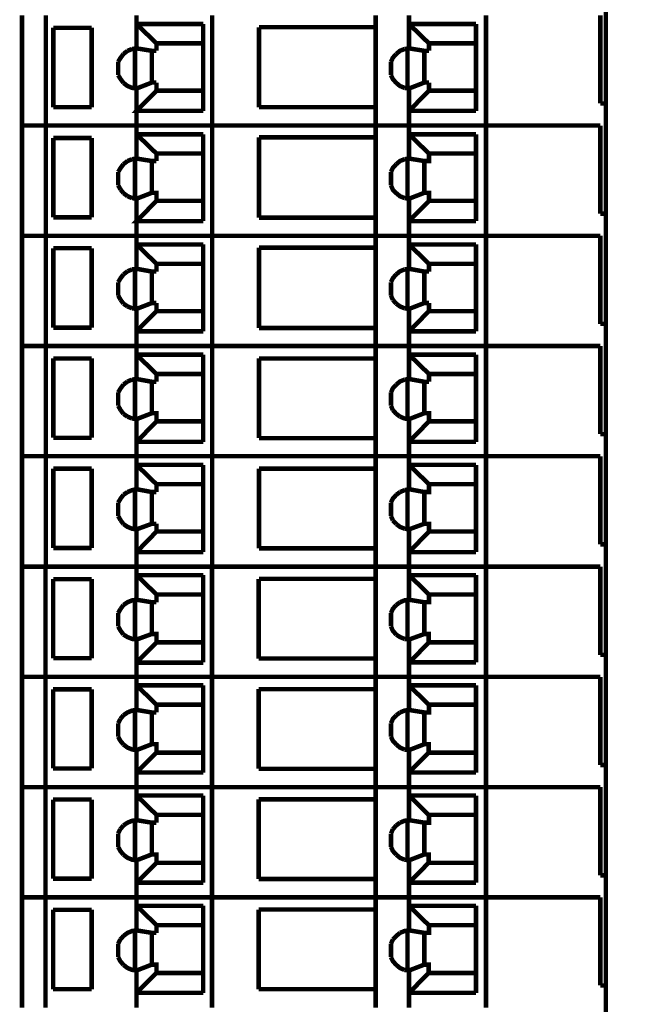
# Model space of a CAD drawing. Header units: inches. Extents: x 28.1 to 50.1, y 24.9 to 41.9.
# Tile 19 of 23: x 41.5 to 42.7, y 33.5 to 35.3. Entities that reach past the tile are written whole.
import ezdxf

# ---------------------------------------------------------------- set-up
doc = ezdxf.new("R2010")
doc.units = ezdxf.units.IN
doc.header["$LTSCALE"] = 1.87
doc.header["$MEASUREMENT"] = 0
doc.header["$PDMODE"] = 3
doc.header["$PDSIZE"] = 0.3125
doc.layers.get('0').update_dxf_attribs({"linetype": 'CONTINUOUS'})
doc.layers.get('Defpoints').update_dxf_attribs({"linetype": 'CONTINUOUS'})
doc.styles.add('SIMPLEX', font='SIMPLEX')
doc.dimstyles.new('DIMSTYLE_1$0', dxfattribs={"dimtxt": 0.125, "dimasz": 0.18, "dimexe": 0.18, "dimexo": 0.0625, "dimgap": 0.09, "dimtad": 0, "dimtih": 1, "dimtoh": 1, "dimzin": 4, "dimdsep": 46, "dimtxsty": 'SIMPLEX', "dimblk": '_FILLED', "dimcen": 0.09, "dimadec": 0, "dimazin": 0, "dimtp": 0.005, "dimtm": 0.005, "dimtfac": 1, "dimtofl": 0, "dimtmove": 0, "dimatfit": 3, "dimldrblk": '_FILLED', "dimfxl": 1, "dimtolj": 1, "dimtzin": 4, "dimarcsym": 0})

# ---------------------------------------------------------------- blocks, each defined once
blk = doc.blocks.new('_FILLED')
at = {"color": 0, "linetype": 'ByBlock'}
blk.add_solid([(0, 0), (-1, 0.17361), (-1, -0.17361)], dxfattribs=at)
blk = doc.blocks.new('*D7')
at = {"color": 0, "lineweight": -2, "transparency": 16777216}
for p, q in [((41.5371, 36.2134), (41.5371, 37.2791)), ((43.5371, 35.0018), (43.5371, 37.2791)), ((41.7171, 37.0991), (42.2566, 37.0991)), ((43.3571, 37.0991), (42.8176, 37.0991))]:
    blk.add_line(p, q, dxfattribs=at)
at = {"layer": 'Defpoints', "color": 0, "transparency": 16777216}
for p in [(41.5371, 37.0991), (41.5371, 36.1509), (43.5371, 34.9393)]:
    blk.add_point(p, dxfattribs=at)
at = {"color": 0, "lineweight": -2, "transparency": 16777216, "xscale": 0.18, "yscale": 0.18, "zscale": 0.18, "rotation": 180}
blk.add_blockref('_FILLED', (41.5371, 37.0991), dxfattribs=at)
at = {"color": 0, "lineweight": -2, "transparency": 16777216, "xscale": 0.18, "yscale": 0.18, "zscale": 0.18}
blk.add_blockref('_FILLED', (43.5371, 37.0991), dxfattribs=at)
at = {"color": 0, "transparency": 16777216, "insert": (42.5371, 37.0991), "char_height": 0.125, "attachment_point": 5, "style": 'SIMPLEX'}
blk.add_mtext('\\A1;2.00', dxfattribs=at)

msp = doc.modelspace()

# ---------------------------------------------------------------- linework, layer by layer
at = {"const_width": 0.00806}
for points in [[(42.5869, 32.3793), (42.5869, 36.1078)], [(42.5869, 33.0059), (42.5869, 35.4818)], [(41.5371, 35.3144), (41.5371, 35.1162)], [(41.5802, 35.1162), (41.5802, 35.3144)], [(41.7432, 35.255), (41.7432, 35.3144)], [(41.8792, 35.1162), (41.8792, 35.3144)], [(42.1732, 35.1162), (42.1732, 35.3144)], [(42.2331, 35.255), (42.2331, 35.3144)], [(42.3714, 35.1162), (42.3714, 35.3144)], [(42.5769, 35.1559), (42.5769, 35.3144)], [(41.5936, 35.1492), (41.5936, 35.292)], [(41.5936, 35.292), (41.6625, 35.292)], [(41.6625, 35.1492), (41.6625, 35.292)], [(41.7432, 35.2987), (41.863, 35.2987)], [(41.7432, 35.2987), (41.779, 35.264)], [(41.863, 35.1425), (41.863, 35.2987)], [(41.9632, 35.1492), (41.9632, 35.2931)], [(41.9632, 35.2931), (42.1732, 35.2931)], [(42.2331, 35.2987), (42.3534, 35.2987)], [(42.2331, 35.2987), (42.2689, 35.264)], [(42.3534, 35.1425), (42.3534, 35.2987)], [(41.7353, 35.2539), (41.7269, 35.2506)], [(41.7432, 35.255), (41.7353, 35.2539)], [(41.7404, 35.1828), (41.7404, 35.255)], [(41.779, 35.2506), (41.7706, 35.2506), (41.7432, 35.255)], [(41.779, 35.2506), (41.779, 35.264), (41.863, 35.264)], [(42.2252, 35.2539), (42.2168, 35.2506), (42.2101, 35.2449)], [(42.2605, 35.2506), (42.2331, 35.255), (42.2252, 35.2539)], [(42.2303, 35.1828), (42.2303, 35.255)], [(42.2689, 35.264), (42.3534, 35.264)], [(42.2689, 35.2506), (42.2689, 35.264)], [(41.7196, 35.2449), (41.7146, 35.2382), (41.7101, 35.2309)], [(41.7269, 35.2506), (41.7196, 35.2449)], [(41.7706, 35.1935), (41.7706, 35.2506)], [(42.2101, 35.2449), (42.204, 35.2382), (42.2006, 35.2309)], [(42.2605, 35.1935), (42.2605, 35.2506)], [(42.2605, 35.2506), (42.2689, 35.2506)], [(41.7101, 35.2069), (41.7101, 35.2309)], [(41.7404, 35.2069), (41.7404, 35.2309)], [(42.2006, 35.2069), (42.2006, 35.2309)], [(42.5869, 35.2209), (42.5869, 35.1162)], [(41.7101, 35.2069), (41.7146, 35.1996), (41.7196, 35.1929)], [(42.2006, 35.2069), (42.204, 35.1996), (42.2101, 35.1929)], [(41.7196, 35.1929), (41.7269, 35.1873), (41.7353, 35.1839), (41.7432, 35.1828)], [(41.7432, 35.1828), (41.7706, 35.1935)], [(41.7432, 35.1162), (41.7432, 35.1828)], [(41.779, 35.1935), (41.7706, 35.1935)], [(41.779, 35.1789), (41.779, 35.1935)], [(42.2101, 35.1929), (42.2168, 35.1873), (42.2252, 35.1839)], [(42.2252, 35.1839), (42.2331, 35.1828)], [(42.2331, 35.1828), (42.2605, 35.1935)], [(42.2331, 35.1828), (42.2331, 35.1162)], [(42.2605, 35.1935), (42.2689, 35.1935)], [(42.2689, 35.1935), (42.2689, 35.1789)], [(41.863, 35.1425), (41.7432, 35.1425), (41.779, 35.1789)], [(41.779, 35.1789), (41.863, 35.1789)], [(42.2331, 35.1425), (42.2689, 35.1789)], [(42.2689, 35.1789), (42.3534, 35.1789)], [(41.5936, 35.1492), (41.6625, 35.1492)], [(41.9632, 35.1492), (42.1732, 35.1492)], [(42.5769, 35.1559), (42.5869, 35.1559)], [(42.2331, 35.1425), (42.3534, 35.1425)], [(41.5371, 35.1162), (41.5371, 34.918)], [(41.5371, 35.1162), (42.5769, 35.1162)], [(41.5802, 34.918), (41.5802, 35.1162)], [(41.7432, 35.0568), (41.7432, 35.1162)], [(41.8792, 34.918), (41.8792, 35.1162)], [(42.1732, 34.918), (42.1732, 35.1162)], [(42.2331, 35.0568), (42.2331, 35.1162)], [(42.3714, 34.918), (42.3714, 35.1162)], [(42.5769, 34.9577), (42.5769, 35.1162)], [(41.5936, 34.951), (41.5936, 35.0938)], [(41.5936, 35.0938), (41.6625, 35.0938)], [(41.6625, 34.951), (41.6625, 35.0938)], [(41.7432, 35.1005), (41.863, 35.1005)], [(41.7432, 35.1005), (41.779, 35.0658)], [(41.863, 34.9443), (41.863, 35.1005)], [(41.9632, 34.9504), (41.9632, 35.0949)], [(41.9632, 35.0949), (42.1732, 35.0949)], [(42.2331, 35.1005), (42.3534, 35.1005)], [(42.2331, 35.1005), (42.2689, 35.0658)], [(42.3534, 34.9443), (42.3534, 35.1005)], [(41.7432, 35.0568), (41.7353, 35.0557)], [(41.7404, 34.9846), (41.7404, 35.0568)], [(41.7706, 35.0524), (41.7432, 35.0568)], [(41.779, 35.0524), (41.779, 35.0658)], [(41.779, 35.0658), (41.863, 35.0658)], [(42.2605, 35.0524), (42.2331, 35.0568), (42.2252, 35.0557)], [(42.2303, 34.9846), (42.2303, 35.0568)], [(42.2605, 35.0524), (42.2689, 35.0524), (42.2689, 35.0658)], [(42.2689, 35.0658), (42.3534, 35.0658)], [(41.7196, 35.0467), (41.7146, 35.04), (41.7101, 35.0327)], [(41.7269, 35.0524), (41.7196, 35.0467)], [(41.7353, 35.0557), (41.7269, 35.0524)], [(41.7706, 34.9952), (41.7706, 35.0524)], [(41.779, 35.0524), (41.7706, 35.0524)], [(42.2101, 35.0467), (42.204, 35.04), (42.2006, 35.0327)], [(42.2252, 35.0557), (42.2168, 35.0524), (42.2101, 35.0467)], [(42.2605, 34.9952), (42.2605, 35.0524)], [(41.7101, 35.0087), (41.7101, 35.0327)], [(41.7404, 35.0087), (41.7404, 35.0327)], [(42.2006, 35.0087), (42.2006, 35.0327)], [(42.5869, 35.0227), (42.5869, 34.918)], [(41.7101, 35.0087), (41.7146, 35.0008)], [(42.2006, 35.0087), (42.204, 35.0008), (42.2101, 34.9947), (42.2168, 34.9891), (42.2252, 34.9857)], [(41.7146, 35.0008), (41.7196, 34.9947)], [(41.7196, 34.9947), (41.7269, 34.9891)], [(41.7269, 34.9891), (41.7353, 34.9857)], [(41.7353, 34.9857), (41.7432, 34.9846)], [(41.7432, 34.9846), (41.7706, 34.9952)], [(41.779, 34.9807), (41.779, 34.9952), (41.7706, 34.9952)], [(42.2252, 34.9857), (42.2331, 34.9846)], [(42.2331, 34.9846), (42.2605, 34.9952)], [(42.2605, 34.9952), (42.2689, 34.9952), (42.2689, 34.9807)], [(41.863, 34.9443), (41.7432, 34.9443), (41.779, 34.9807)], [(41.7432, 34.918), (41.7432, 34.9846)], [(41.779, 34.9807), (41.863, 34.9807)], [(42.2331, 34.9846), (42.2331, 34.918)], [(42.2331, 34.9443), (42.2689, 34.9807)], [(42.2689, 34.9807), (42.3534, 34.9807)], [(41.5936, 34.951), (41.6625, 34.951)], [(41.9632, 34.9504), (42.1732, 34.9504)], [(42.5769, 34.9577), (42.5869, 34.9577)], [(42.2331, 34.9443), (42.3534, 34.9443)], [(41.5371, 34.918), (41.5371, 34.7198)], [(41.5371, 34.918), (42.5769, 34.918)], [(41.5802, 34.7198), (41.5802, 34.918)], [(41.7706, 34.8536), (41.7432, 34.8586), (41.7432, 34.918)], [(41.8792, 34.7198), (41.8792, 34.918)], [(42.1732, 34.7198), (42.1732, 34.918)], [(42.2331, 34.8586), (42.2331, 34.918)], [(42.3714, 34.7198), (42.3714, 34.918)], [(42.5769, 34.7595), (42.5769, 34.918)], [(41.7432, 34.9023), (41.863, 34.9023)], [(41.7432, 34.9023), (41.779, 34.8676)], [(41.863, 34.7461), (41.863, 34.9023)], [(42.2331, 34.9023), (42.3534, 34.9023)], [(42.2331, 34.9023), (42.2689, 34.8676)], [(42.3534, 34.7461), (42.3534, 34.9023)], [(41.5936, 34.7528), (41.5936, 34.8956)], [(41.5936, 34.8956), (41.6625, 34.8956)], [(41.6625, 34.7528), (41.6625, 34.8956)], [(41.9632, 34.7522), (41.9632, 34.8967)], [(41.9632, 34.8967), (42.1732, 34.8967)], [(41.779, 34.8536), (41.779, 34.8676)], [(41.779, 34.8676), (41.863, 34.8676)], [(42.2689, 34.8676), (42.3534, 34.8676)], [(42.2689, 34.8536), (42.2689, 34.8676)], [(41.7196, 34.8485), (41.7146, 34.8418), (41.7101, 34.8345)], [(41.7269, 34.8541), (41.7196, 34.8485)], [(41.7353, 34.8575), (41.7269, 34.8541)], [(41.7432, 34.8586), (41.7353, 34.8575)], [(41.7404, 34.7864), (41.7404, 34.8581)], [(41.7706, 34.797), (41.7706, 34.8536)], [(41.779, 34.8536), (41.7706, 34.8536)], [(42.2101, 34.8485), (42.204, 34.8418), (42.2006, 34.8345)], [(42.2252, 34.8575), (42.2168, 34.8541), (42.2101, 34.8485)], [(42.2331, 34.8586), (42.2252, 34.8575)], [(42.2303, 34.7864), (42.2303, 34.8581)], [(42.2605, 34.8536), (42.2331, 34.8586)], [(42.2605, 34.797), (42.2605, 34.8536)], [(42.2605, 34.8536), (42.2689, 34.8536)], [(41.7101, 34.8105), (41.7101, 34.8345)], [(41.7404, 34.8105), (41.7404, 34.8345)], [(42.2006, 34.8105), (42.2006, 34.8345)], [(41.7101, 34.8105), (41.7146, 34.8026)], [(42.2006, 34.8105), (42.204, 34.8026)], [(42.5869, 34.8245), (42.5869, 34.7198)], [(41.7146, 34.8026), (41.7196, 34.7959)], [(41.7196, 34.7959), (41.7269, 34.7909)], [(41.7432, 34.7864), (41.7706, 34.797)], [(41.779, 34.797), (41.7706, 34.797)], [(41.779, 34.7825), (41.779, 34.797)], [(42.204, 34.8026), (42.2101, 34.7959)], [(42.2101, 34.7959), (42.2168, 34.7909), (42.2252, 34.7875)], [(42.2331, 34.7864), (42.2605, 34.797)], [(42.2605, 34.797), (42.2689, 34.797)], [(42.2689, 34.797), (42.2689, 34.7825)], [(41.7269, 34.7909), (41.7353, 34.7875)], [(41.7353, 34.7875), (41.7432, 34.7864)], [(41.7432, 34.7198), (41.7432, 34.7864)], [(41.7432, 34.7461), (41.779, 34.7825)], [(41.779, 34.7825), (41.863, 34.7825)], [(42.2252, 34.7875), (42.2331, 34.7864)], [(42.2331, 34.7864), (42.2331, 34.7198)], [(42.2331, 34.7461), (42.2689, 34.7825)], [(42.2689, 34.7825), (42.3534, 34.7825)], [(42.5769, 34.7595), (42.5869, 34.7595)], [(41.5936, 34.7528), (41.6625, 34.7528)], [(41.863, 34.7461), (41.7432, 34.7461)], [(41.9632, 34.7522), (42.1732, 34.7522)], [(42.2331, 34.7461), (42.3534, 34.7461)], [(41.5371, 34.7198), (41.5371, 34.5216)], [(41.5371, 34.7198), (42.5769, 34.7198)], [(41.5802, 34.5216), (41.5802, 34.7198)], [(41.7706, 34.6554), (41.7432, 34.6604), (41.7432, 34.7198)], [(41.7432, 34.7041), (41.863, 34.7041)], [(41.7432, 34.7041), (41.779, 34.6694)], [(41.863, 34.5473), (41.863, 34.7041)], [(41.8792, 34.5216), (41.8792, 34.7198)], [(42.1732, 34.5216), (42.1732, 34.7198)], [(42.2331, 34.6604), (42.2331, 34.7198)], [(42.2331, 34.7041), (42.3534, 34.7041)], [(42.2331, 34.7041), (42.2689, 34.6694)], [(42.3534, 34.5473), (42.3534, 34.7041)], [(42.3714, 34.5216), (42.3714, 34.7198)], [(42.5769, 34.5613), (42.5769, 34.7198)], [(41.5936, 34.5546), (41.5936, 34.6974)], [(41.5936, 34.6974), (41.6625, 34.6974)], [(41.6625, 34.5546), (41.6625, 34.6974)], [(41.9632, 34.554), (41.9632, 34.6974)], [(41.9632, 34.6974), (42.1732, 34.6974)], [(41.779, 34.6554), (41.779, 34.6694)], [(41.779, 34.6694), (41.863, 34.6694)], [(42.2689, 34.6694), (42.3534, 34.6694)], [(42.2689, 34.6554), (42.2689, 34.6694)], [(41.7196, 34.6503), (41.7146, 34.6436), (41.7101, 34.6363)], [(41.7269, 34.6559), (41.7196, 34.6503)], [(41.7353, 34.6593), (41.7269, 34.6559)], [(41.7432, 34.6604), (41.7353, 34.6593)], [(41.7404, 34.5882), (41.7404, 34.6599)], [(41.7706, 34.5988), (41.7706, 34.6554)], [(41.779, 34.6554), (41.7706, 34.6554)], [(42.2101, 34.6503), (42.204, 34.6436), (42.2006, 34.6363)], [(42.2252, 34.6593), (42.2168, 34.6559), (42.2101, 34.6503)], [(42.2331, 34.6604), (42.2252, 34.6593)], [(42.2303, 34.5882), (42.2303, 34.6599)], [(42.2605, 34.6554), (42.2331, 34.6604)], [(42.2605, 34.5988), (42.2605, 34.6554)], [(42.2605, 34.6554), (42.2689, 34.6554)], [(41.7101, 34.6122), (41.7101, 34.6363)], [(41.7404, 34.6122), (41.7404, 34.6363)], [(42.2006, 34.6122), (42.2006, 34.6363)], [(42.5869, 34.6262), (42.5869, 34.5216)], [(41.7101, 34.6122), (41.7146, 34.6044)], [(41.7146, 34.6044), (41.7196, 34.5977)], [(41.7196, 34.5977), (41.7269, 34.5927)], [(41.7432, 34.5882), (41.7706, 34.5988)], [(41.779, 34.5842), (41.779, 34.5988), (41.7706, 34.5988)], [(42.2006, 34.6122), (42.204, 34.6044)], [(42.204, 34.6044), (42.2101, 34.5977)], [(42.2101, 34.5977), (42.2168, 34.5927)], [(42.2331, 34.5882), (42.2605, 34.5988)], [(42.2605, 34.5988), (42.2689, 34.5988), (42.2689, 34.5842)], [(41.7269, 34.5927), (41.7353, 34.5893)], [(41.7353, 34.5893), (41.7432, 34.5882)], [(41.7432, 34.5216), (41.7432, 34.5882)], [(41.7432, 34.5473), (41.779, 34.5842)], [(41.779, 34.5842), (41.863, 34.5842)], [(42.2168, 34.5927), (42.2252, 34.5893), (42.2331, 34.5882)], [(42.2331, 34.5882), (42.2331, 34.5216)], [(42.2331, 34.5473), (42.2689, 34.5842)], [(42.2689, 34.5842), (42.3534, 34.5842)], [(42.5769, 34.5613), (42.5869, 34.5613)], [(41.5936, 34.5546), (41.6625, 34.5546)], [(41.863, 34.5473), (41.7432, 34.5473)], [(41.9632, 34.554), (42.1732, 34.554)], [(42.2331, 34.5473), (42.3534, 34.5473)], [(41.5371, 34.5216), (41.5371, 34.3228)], [(41.5371, 34.5216), (42.5769, 34.5216)], [(41.5802, 34.3228), (41.5802, 34.5216)], [(41.779, 34.4571), (41.7706, 34.4571), (41.7432, 34.4622), (41.7432, 34.5216)], [(41.8792, 34.3228), (41.8792, 34.5216)], [(42.1732, 34.3228), (42.1732, 34.5216)], [(42.2331, 34.4622), (42.2331, 34.5216)], [(42.3714, 34.3228), (42.3714, 34.5216)], [(42.5769, 34.3631), (42.5769, 34.5216)], [(41.5936, 34.3564), (41.5936, 34.4991)], [(41.5936, 34.4991), (41.6625, 34.4991)], [(41.6625, 34.3564), (41.6625, 34.4991)], [(41.7432, 34.5059), (41.863, 34.5059)], [(41.7432, 34.5059), (41.779, 34.4711)], [(41.863, 34.3491), (41.863, 34.5059)], [(41.9632, 34.3558), (41.9632, 34.4991)], [(41.9632, 34.4991), (42.1732, 34.4991)], [(42.2331, 34.5059), (42.3534, 34.5059)], [(42.2331, 34.5059), (42.2689, 34.4711)], [(42.3534, 34.3491), (42.3534, 34.5059)], [(41.7269, 34.4571), (41.7196, 34.4521)], [(41.7432, 34.4622), (41.7353, 34.4605), (41.7269, 34.4571)], [(41.7404, 34.39), (41.7404, 34.4617)], [(41.7706, 34.4), (41.7706, 34.4571)], [(41.779, 34.4571), (41.779, 34.4711), (41.863, 34.4711)], [(42.2168, 34.4571), (42.2101, 34.4521)], [(42.2252, 34.4605), (42.2168, 34.4571)], [(42.2605, 34.4571), (42.2331, 34.4622), (42.2252, 34.4605)], [(42.2303, 34.39), (42.2303, 34.4617)], [(42.2605, 34.4571), (42.2689, 34.4571), (42.2689, 34.4711)], [(42.2605, 34.4), (42.2605, 34.4571)], [(42.2689, 34.4711), (42.3534, 34.4711)], [(41.7196, 34.4521), (41.7146, 34.4454), (41.7101, 34.4381)], [(41.7101, 34.414), (41.7101, 34.4381)], [(41.7404, 34.414), (41.7404, 34.4381)], [(42.2101, 34.4521), (42.204, 34.4454), (42.2006, 34.4381)], [(42.2006, 34.414), (42.2006, 34.4381)], [(42.5869, 34.428), (42.5869, 34.3228)], [(41.7101, 34.414), (41.7146, 34.4062)], [(41.7146, 34.4062), (41.7196, 34.3995)], [(42.2006, 34.414), (42.204, 34.4062)], [(42.204, 34.4062), (42.2101, 34.3995)], [(41.7196, 34.3995), (41.7269, 34.3945), (41.7353, 34.3911), (41.7432, 34.39)], [(41.7432, 34.39), (41.7706, 34.4)], [(41.7432, 34.3228), (41.7432, 34.39)], [(41.7432, 34.3491), (41.779, 34.386)], [(41.779, 34.4), (41.7706, 34.4)], [(41.779, 34.386), (41.779, 34.4)], [(41.779, 34.386), (41.863, 34.386)], [(42.2101, 34.3995), (42.2168, 34.3945), (42.2252, 34.3911)], [(42.2252, 34.3911), (42.2331, 34.39)], [(42.2331, 34.39), (42.2605, 34.4)], [(42.2331, 34.39), (42.2331, 34.3228)], [(42.2331, 34.3491), (42.2689, 34.386)], [(42.2605, 34.4), (42.2689, 34.4), (42.2689, 34.386)], [(42.2689, 34.386), (42.3534, 34.386)], [(41.5936, 34.3564), (41.6625, 34.3564)], [(41.863, 34.3491), (41.7432, 34.3491)], [(41.9632, 34.3558), (42.1732, 34.3558)], [(42.2331, 34.3491), (42.3534, 34.3491)], [(42.5769, 34.3631), (42.5869, 34.3631)], [(41.5371, 34.3228), (41.5371, 34.1246)], [(41.5371, 34.3228), (42.5769, 34.3228)], [(41.5796, 34.1246), (41.5796, 34.3228)], [(41.7432, 34.2634), (41.7432, 34.3228)], [(41.8787, 34.1246), (41.8787, 34.3228)], [(42.1732, 34.1246), (42.1732, 34.3228)], [(42.2331, 34.2634), (42.2331, 34.3228)], [(42.3714, 34.1246), (42.3714, 34.3228)], [(42.5769, 34.1643), (42.5769, 34.3228)], [(41.5931, 34.1582), (41.5931, 34.3004)], [(41.5936, 34.3004), (41.6625, 34.3004)], [(41.6625, 34.1582), (41.6625, 34.3004)], [(41.7432, 34.3077), (41.863, 34.3077)], [(41.7432, 34.3077), (41.779, 34.2729)], [(41.863, 34.1509), (41.863, 34.3077)], [(41.9626, 34.1576), (41.9626, 34.3009)], [(41.9632, 34.3009), (42.1732, 34.3009)], [(42.2331, 34.3077), (42.3534, 34.3077)], [(42.2331, 34.3077), (42.2689, 34.2729)], [(42.3534, 34.1509), (42.3534, 34.3077)], [(41.7432, 34.2634), (41.7353, 34.2623), (41.7269, 34.2589), (41.7196, 34.2539)], [(41.7404, 34.1918), (41.7404, 34.2634)], [(41.7706, 34.2589), (41.7432, 34.2634)], [(41.779, 34.2589), (41.779, 34.2729), (41.863, 34.2729)], [(42.2605, 34.2589), (42.2331, 34.2634), (42.2252, 34.2623), (42.2168, 34.2589)], [(42.2303, 34.1918), (42.2303, 34.2634)], [(42.2605, 34.2589), (42.2689, 34.2589), (42.2689, 34.2729)], [(42.2689, 34.2729), (42.3534, 34.2729)], [(41.7146, 34.2472), (41.7101, 34.2394)], [(41.7196, 34.2539), (41.7146, 34.2472)], [(41.7706, 34.2018), (41.7706, 34.2589)], [(41.779, 34.2589), (41.7706, 34.2589)], [(42.2101, 34.2539), (42.204, 34.2472), (42.2006, 34.2394)], [(42.2168, 34.2589), (42.2101, 34.2539)], [(42.2605, 34.2018), (42.2605, 34.2589)], [(41.7101, 34.2153), (41.7101, 34.2394)], [(41.7404, 34.2153), (41.7404, 34.2394)], [(42.2006, 34.2153), (42.2006, 34.2394)], [(42.5869, 34.2298), (42.5869, 34.1246)], [(41.7101, 34.2153), (41.7146, 34.2075), (41.7196, 34.2007)], [(42.2006, 34.2153), (42.204, 34.2075), (42.2101, 34.2007)], [(41.7196, 34.2007), (41.7269, 34.1963), (41.7353, 34.1929), (41.7432, 34.1918)], [(41.7432, 34.1918), (41.7706, 34.2018)], [(41.7432, 34.1246), (41.7432, 34.1918)], [(41.779, 34.1867), (41.779, 34.2018), (41.7706, 34.2018)], [(42.2101, 34.2007), (42.2168, 34.1963), (42.2252, 34.1929)], [(42.2252, 34.1929), (42.2331, 34.1918)], [(42.2331, 34.1918), (42.2605, 34.2018)], [(42.2331, 34.1918), (42.2331, 34.1246)], [(42.2605, 34.2018), (42.2683, 34.2018), (42.2683, 34.1867)], [(41.7432, 34.1503), (41.779, 34.1867)], [(41.779, 34.1867), (41.863, 34.1867)], [(42.2331, 34.1503), (42.2689, 34.1867)], [(42.2683, 34.1867), (42.3534, 34.1867)], [(41.5936, 34.1582), (41.6625, 34.1582)], [(41.9626, 34.1576), (42.1732, 34.1576)], [(42.5769, 34.1643), (42.5869, 34.1643)], [(41.863, 34.1503), (41.7432, 34.1503)], [(42.2331, 34.1509), (42.3534, 34.1509)], [(41.5371, 34.1246), (41.5371, 33.9264)], [(41.5371, 34.1246), (42.5769, 34.1246)], [(41.5796, 33.9264), (41.5796, 34.1246)], [(41.7432, 34.0652), (41.7432, 34.1246)], [(41.8787, 33.9264), (41.8787, 34.1246)], [(42.1732, 33.9264), (42.1732, 34.1246)], [(42.2331, 34.0652), (42.2331, 34.1246)], [(42.3714, 33.9264), (42.3714, 34.1246)], [(42.5769, 33.9661), (42.5769, 34.1246)], [(41.5931, 33.96), (41.5931, 34.1022)], [(41.5931, 34.1022), (41.6625, 34.1022)], [(41.6625, 33.96), (41.6625, 34.1022)], [(41.7432, 34.1095), (41.863, 34.1095)], [(41.7432, 34.1095), (41.779, 34.0747)], [(41.863, 33.9527), (41.863, 34.1095)], [(41.9626, 33.9594), (41.9626, 34.1027)], [(41.9626, 34.1027), (42.1732, 34.1027)], [(42.2331, 34.1095), (42.3534, 34.1095)], [(42.2331, 34.1095), (42.2683, 34.0747)], [(42.3534, 33.9527), (42.3534, 34.1095)], [(41.7432, 34.0652), (41.7353, 34.0641), (41.7269, 34.0607), (41.7196, 34.0557)], [(41.7404, 33.9935), (41.7404, 34.0652)], [(41.7706, 34.0607), (41.7432, 34.0652)], [(41.779, 34.0607), (41.779, 34.0747), (41.863, 34.0747)], [(42.2605, 34.0607), (42.2331, 34.0652), (42.2252, 34.0641), (42.2168, 34.0607)], [(42.2303, 33.9935), (42.2303, 34.0652)], [(42.2605, 34.0607), (42.2689, 34.0607), (42.2689, 34.0747)], [(42.2683, 34.0747), (42.3534, 34.0747)], [(41.714, 34.049), (41.7101, 34.0412)], [(41.7196, 34.0557), (41.714, 34.049)], [(41.7706, 34.0036), (41.7706, 34.0607)], [(41.779, 34.0607), (41.7706, 34.0607)], [(42.2101, 34.0557), (42.204, 34.049), (42.2006, 34.0412)], [(42.2168, 34.0607), (42.2101, 34.0557)], [(42.2605, 34.0036), (42.2605, 34.0607)], [(41.7101, 34.0171), (41.7101, 34.0412)], [(41.7404, 34.0171), (41.7404, 34.0412)], [(42.2006, 34.0171), (42.2006, 34.0412)], [(42.5869, 34.0311), (42.5869, 33.9264)], [(41.7101, 34.0171), (41.714, 34.0098), (41.7196, 34.0031)], [(42.2006, 34.0171), (42.204, 34.0098), (42.2101, 34.0031)], [(41.7196, 34.0031), (41.7269, 33.9975), (41.7353, 33.9941), (41.7432, 33.993)], [(41.7432, 33.993), (41.7706, 34.0036)], [(41.779, 33.9885), (41.779, 34.0036), (41.7706, 34.0036)], [(42.2101, 34.0031), (42.2168, 33.9975), (42.2247, 33.9941)], [(42.2247, 33.9941), (42.2331, 33.993)], [(42.2331, 33.993), (42.2605, 34.0036)], [(42.2605, 34.0036), (42.2683, 34.0036), (42.2683, 33.9885)], [(41.7432, 33.9264), (41.7432, 33.993)], [(41.7432, 33.9527), (41.779, 33.9885)], [(41.779, 33.9885), (41.863, 33.9885)], [(42.2331, 33.993), (42.2331, 33.9264)], [(42.2331, 33.9527), (42.2683, 33.9885)], [(42.2683, 33.9885), (42.3534, 33.9885)], [(41.5931, 33.96), (41.6625, 33.96)], [(41.9626, 33.9594), (42.1732, 33.9594)], [(42.5769, 33.9661), (42.5869, 33.9661)], [(41.863, 33.9527), (41.7432, 33.9527)], [(42.2331, 33.9527), (42.3534, 33.9527)], [(41.5371, 33.9264), (41.5371, 33.7282)], [(41.5371, 33.9264), (42.5769, 33.9264)], [(41.5796, 33.7282), (41.5796, 33.9264)], [(41.7432, 33.867), (41.7432, 33.9264)], [(41.8787, 33.7282), (41.8787, 33.9264)], [(42.1732, 33.7282), (42.1732, 33.9264)], [(42.2331, 33.867), (42.2331, 33.9264)], [(42.3714, 33.7282), (42.3714, 33.9264)], [(42.5769, 33.7679), (42.5769, 33.9264)], [(41.7432, 33.9113), (41.863, 33.9113)], [(41.7432, 33.9113), (41.779, 33.8765)], [(41.863, 33.7545), (41.863, 33.9113)], [(42.2331, 33.9113), (42.3534, 33.9113)], [(42.2331, 33.9113), (42.2683, 33.8765)], [(42.3534, 33.7545), (42.3534, 33.9113)], [(41.5931, 33.7618), (41.5931, 33.904)], [(41.5931, 33.904), (41.6625, 33.904)], [(41.6625, 33.7618), (41.6625, 33.904)], [(41.9626, 33.7612), (41.9626, 33.9045)], [(41.9626, 33.9045), (42.1732, 33.9045)], [(41.779, 33.8625), (41.779, 33.8765), (41.863, 33.8765)], [(42.2605, 33.8625), (42.2689, 33.8625), (42.2689, 33.8765)], [(42.2683, 33.8765), (42.3534, 33.8765)], [(41.7196, 33.8575), (41.714, 33.8508)], [(41.7432, 33.867), (41.7353, 33.8659), (41.7269, 33.8625), (41.7196, 33.8575)], [(41.7404, 33.7953), (41.7404, 33.867)], [(41.7706, 33.8625), (41.7432, 33.867)], [(41.7706, 33.8054), (41.7706, 33.8625)], [(41.779, 33.8625), (41.7706, 33.8625)], [(42.2101, 33.8575), (42.204, 33.8508)], [(42.2168, 33.8625), (42.2101, 33.8575)], [(42.2605, 33.8625), (42.2331, 33.867), (42.2252, 33.8659), (42.2168, 33.8625)], [(42.2303, 33.7953), (42.2303, 33.867)], [(42.2605, 33.8054), (42.2605, 33.8625)], [(41.714, 33.8508), (41.7101, 33.843)], [(41.7101, 33.8189), (41.7101, 33.843)], [(41.7404, 33.8189), (41.7404, 33.843)], [(42.204, 33.8508), (42.2006, 33.843)], [(42.2006, 33.8189), (42.2006, 33.843)], [(41.7101, 33.8189), (41.714, 33.8116), (41.7196, 33.8049)], [(42.2006, 33.8189), (42.204, 33.8116), (42.2101, 33.8049)], [(42.5869, 33.8329), (42.5869, 33.7282)], [(41.7196, 33.8049), (41.7269, 33.7993), (41.7353, 33.7959), (41.7432, 33.7948)], [(41.7432, 33.7948), (41.7706, 33.8054)], [(41.779, 33.7903), (41.779, 33.8054), (41.7706, 33.8054)], [(42.2101, 33.8049), (42.2168, 33.7993), (42.2247, 33.7959)], [(42.2331, 33.7948), (42.2605, 33.8054)], [(42.2605, 33.8054), (42.2683, 33.8054), (42.2683, 33.7903)], [(41.7432, 33.7282), (41.7432, 33.7948)], [(41.7432, 33.7545), (41.779, 33.7903)], [(41.779, 33.7903), (41.863, 33.7903)], [(42.2247, 33.7959), (42.2331, 33.7948)], [(42.2331, 33.7948), (42.2331, 33.7282)], [(42.2331, 33.7545), (42.2683, 33.7903)], [(42.2683, 33.7903), (42.3534, 33.7903)], [(42.5769, 33.7679), (42.5869, 33.7679)], [(41.5931, 33.7618), (41.6625, 33.7618)], [(41.863, 33.7545), (41.7432, 33.7545)], [(41.9626, 33.7612), (42.1732, 33.7612)], [(42.2331, 33.7545), (42.3534, 33.7545)], [(41.5371, 33.7282), (41.5371, 33.5299)], [(41.5371, 33.7282), (42.5769, 33.7282)], [(41.5796, 33.5299), (41.5796, 33.7282)], [(41.7432, 33.6688), (41.7432, 33.7282)], [(41.7432, 33.713), (41.863, 33.713)], [(41.7432, 33.713), (41.779, 33.6783)], [(41.863, 33.5563), (41.863, 33.713)], [(41.8787, 33.5299), (41.8787, 33.7282)], [(42.1732, 33.5299), (42.1732, 33.7282)], [(42.2331, 33.6688), (42.2331, 33.7282)], [(42.2331, 33.713), (42.3534, 33.713)], [(42.2331, 33.713), (42.2683, 33.6783)], [(42.3534, 33.5563), (42.3534, 33.713)], [(42.3714, 33.5299), (42.3714, 33.7282)], [(42.5769, 33.5697), (42.5769, 33.7282)], [(41.5931, 33.563), (41.5931, 33.7058)], [(41.5931, 33.7058), (41.6625, 33.7058)], [(41.6625, 33.563), (41.6625, 33.7058)], [(41.9626, 33.563), (41.9626, 33.7063)], [(41.9626, 33.7063), (42.1732, 33.7063)], [(41.779, 33.6643), (41.779, 33.6783), (41.863, 33.6783)], [(42.2605, 33.6643), (42.2689, 33.6643), (42.2689, 33.6783)], [(42.2683, 33.6783), (42.3534, 33.6783)], [(41.7196, 33.6587), (41.714, 33.6526)], [(41.7432, 33.6688), (41.7353, 33.6677), (41.7269, 33.6643), (41.7196, 33.6587)], [(41.7404, 33.5971), (41.7404, 33.6688)], [(41.7706, 33.6643), (41.7432, 33.6688)], [(41.7706, 33.6072), (41.7706, 33.6643)], [(41.779, 33.6643), (41.7706, 33.6643)], [(42.2168, 33.6643), (42.2101, 33.6587), (42.204, 33.6526)], [(42.2605, 33.6643), (42.2331, 33.6688), (42.2252, 33.6677), (42.2168, 33.6643)], [(42.2303, 33.5971), (42.2303, 33.6688)], [(42.2605, 33.6072), (42.2605, 33.6643)], [(41.714, 33.6526), (41.7101, 33.6447)], [(41.7101, 33.6207), (41.7101, 33.6447)], [(41.7404, 33.6207), (41.7404, 33.6447)], [(42.204, 33.6526), (42.2006, 33.6447)], [(42.2006, 33.6207), (42.2006, 33.6447)], [(42.5869, 33.6347), (42.5869, 33.5299)], [(41.7101, 33.6207), (41.714, 33.6134), (41.7196, 33.6067)], [(41.7196, 33.6067), (41.7269, 33.6011), (41.7353, 33.5977), (41.7432, 33.5966)], [(41.7432, 33.5966), (41.7706, 33.6072)], [(41.779, 33.5921), (41.779, 33.6072), (41.7706, 33.6072)], [(42.2006, 33.6207), (42.204, 33.6134), (42.2101, 33.6067)], [(42.2101, 33.6067), (42.2168, 33.6011), (42.2247, 33.5977)], [(42.2331, 33.5966), (42.2605, 33.6072)], [(42.2605, 33.6072), (42.2683, 33.6072), (42.2683, 33.5921)], [(41.7432, 33.5299), (41.7432, 33.5966)], [(41.7432, 33.5563), (41.779, 33.5921)], [(41.779, 33.5921), (41.863, 33.5921)], [(42.2247, 33.5977), (42.2331, 33.5966)], [(42.2331, 33.5966), (42.2331, 33.5299)], [(42.2331, 33.5563), (42.2683, 33.5921)], [(42.2683, 33.5921), (42.3534, 33.5921)], [(42.5769, 33.5697), (42.5869, 33.5697)], [(41.5931, 33.563), (41.6625, 33.563)], [(41.863, 33.5563), (41.7432, 33.5563)], [(41.9626, 33.563), (42.1732, 33.563)], [(42.2331, 33.5563), (42.3534, 33.5563)]]:
    msp.add_lwpolyline(points, dxfattribs=at)

# ---------------------------------------------------------------- dimensions: what is measured, and where the dimension line sits
dim = msp.add_linear_dim(base=(41.5371, 37.0991), p1=(43.5371, 34.9393), p2=(41.5371, 36.1509), dimstyle='DIMSTYLE_1$0')
dim.commit()
dim.dimension.update_dxf_attribs({"geometry": '*D7', "text_midpoint": (42.5371, 37.0991)})

doc.saveas('drawing.dxf')
